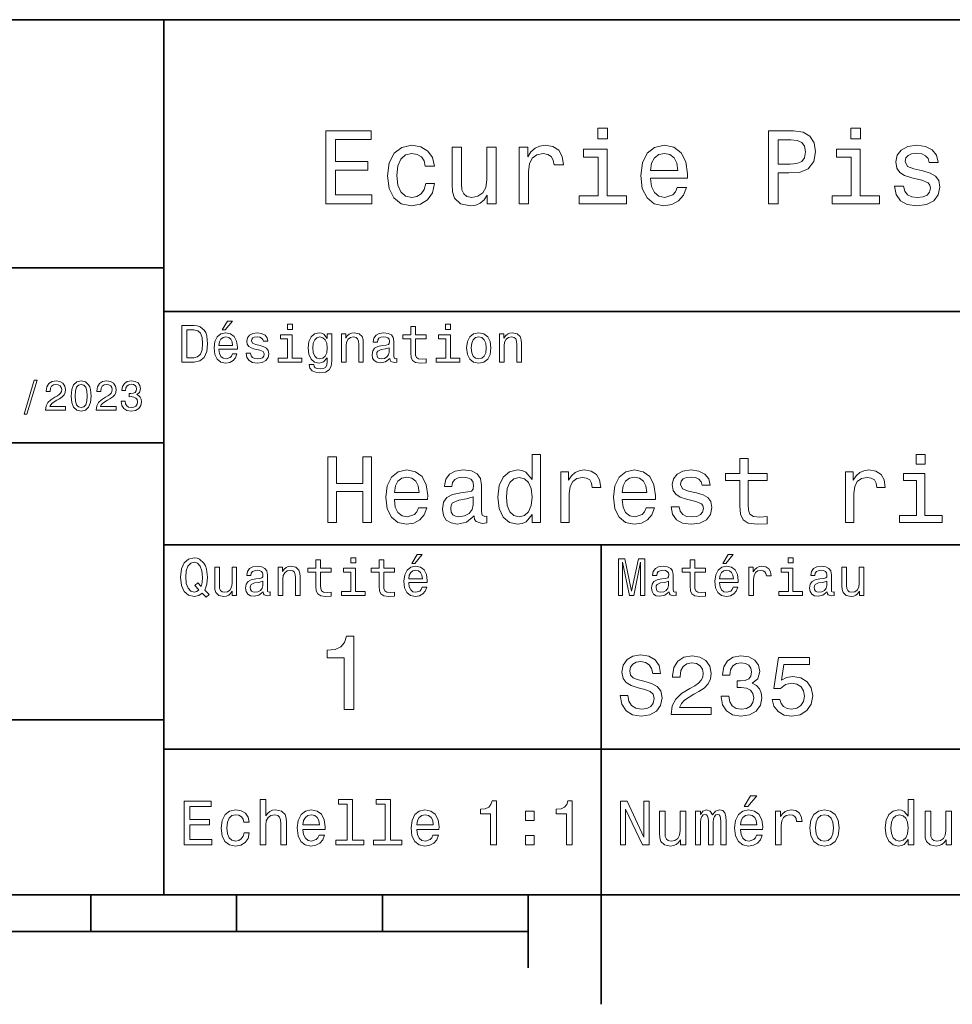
# Model space of a CAD drawing. Extents: x 0 to 420, y 0 to 297.
# Tile 5 of 8: x 275 to 339, y 2 to 70. Entities that reach past the tile are written whole.
import ezdxf

# ---------------------------------------------------------------- set-up
doc = ezdxf.new("R2010")
doc.units = 0

msp = doc.modelspace()

# ---------------------------------------------------------------- linework, layer by layer
at = {"color": 7, "lineweight": 35}
for p, q in [((220, 70), (410, 70)), ((285, 10), (285, 70)), ((220, 53), (285, 53)), ((285, 50), (410, 50)), ((220, 41), (285, 41)), ((285, 34), (410, 34)), ((220, 22), (285, 22)), ((285, 20), (410, 20)), ((10, 10), (410, 10)), ((220, 10), (410, 10)), ((110, 7.5), (310, 7.5))]:
    msp.add_line(p, q, dxfattribs=at)
at = {"color": 7, "lineweight": 35, "ltscale": 0.35}
msp.add_line((315, 20), (315, 34), dxfattribs=at)
at = {"color": 7, "lineweight": 35, "ltscale": 0.25}
msp.add_line((315, 10), (315, 20), dxfattribs=at)
at = {"color": 7, "lineweight": 35, "ltscale": 0.0625}
for p, q in [((280, 10), (280, 7.5)), ((290, 10), (290, 7.5)), ((300, 10), (300, 7.5))]:
    msp.add_line(p, q, dxfattribs=at)
at = {"color": 7, "lineweight": 35, "ltscale": 0.125}
msp.add_line((310, 10), (310, 5), dxfattribs=at)
at = {"color": 7, "lineweight": 35, "ltscale": 0.1875}
msp.add_line((315, 10), (315, 2.5), dxfattribs=at)
at = {"color": 7, "lineweight": 13}
for points in [[(296.109497, 57.381123), (299.279541, 57.381123), (299.279541, 57.986309), (296.772339, 57.986309), (296.772339, 59.679394), (299.005768, 59.679394), (299.005768, 60.277374), (296.772339, 60.277374), (296.772339, 61.775936), (299.221893, 61.775936), (299.221893, 62.381123), (296.109497, 62.381123)], [(315.439484, 62.554031), (314.76944, 62.554031), (314.76944, 61.833572), (315.439484, 61.833572)], [(326.462524, 57.381123), (327.125366, 57.381123), (327.125366, 59.492073), (327.860229, 59.492073), (328.602295, 59.528095), (329.193085, 59.780258), (329.574921, 60.270172), (329.70462, 60.940201), (329.60376, 61.559795), (329.315552, 62.013687), (328.840057, 62.287464), (328.19165, 62.381123), (326.462524, 62.381123)], [(332.788177, 62.554031), (332.118164, 62.554031), (332.118164, 61.833572), (332.788177, 61.833572)], [(328.011536, 61.76873), (328.443787, 61.725502), (328.760803, 61.588615), (328.94812, 61.336452), (329.01297, 60.940201), (328.940918, 60.522331), (328.746399, 60.270172), (328.414978, 60.140488), (327.96109, 60.104465), (327.125366, 60.104465), (327.125366, 61.76873)], [(302.932281, 59.967579), (303.559082, 59.967579), (303.429382, 60.543945), (303.119598, 60.997837), (302.636871, 61.278816), (302.010071, 61.386887), (301.318451, 61.242794), (300.792511, 60.839336), (300.46109, 60.183716), (300.345825, 59.304752), (300.453888, 58.432995), (300.778107, 57.78458), (301.289612, 57.381123), (301.988464, 57.244236), (302.608063, 57.352303), (303.09079, 57.6549), (303.42218, 58.130402), (303.566284, 58.764408), (302.96109, 58.764408), (302.853027, 58.36095), (302.651306, 58.058357), (302.363098, 57.871037), (302.010071, 57.8134), (301.570618, 57.907059), (301.253601, 58.195244), (301.059082, 58.663544), (300.994232, 59.326366), (301.059082, 59.974781), (301.260803, 60.443081), (301.585022, 60.731266), (302.010071, 60.83213), (302.384735, 60.767288), (302.66571, 60.601585), (302.853027, 60.327808)], [(307.788177, 61.25), (307.154175, 61.25), (307.154175, 59.016571), (307.082123, 58.497837), (306.873199, 58.123196), (306.548981, 57.892651), (306.123901, 57.820602), (305.785309, 57.878242), (305.569153, 58.051151), (305.446686, 58.346542), (305.417877, 58.764408), (305.417877, 61.25), (304.783875, 61.25), (304.783875, 58.706772), (304.805481, 58.195244), (304.942352, 57.770172), (305.360229, 57.381123), (306.030243, 57.244236), (306.390503, 57.294666), (306.700287, 57.424351), (306.966858, 57.647694), (307.182983, 57.971901), (307.182983, 57.381123), (307.788177, 57.381123)], [(309.380402, 57.381123), (310.014404, 57.381123), (310.014404, 59.592937), (310.079254, 60.12608), (310.273773, 60.507923), (310.59079, 60.738472), (311.015839, 60.817722), (311.332855, 60.767288), (311.570618, 60.623199), (311.714691, 60.378242), (311.765137, 60.046829), (312.406342, 60.046829), (312.319885, 60.630402), (312.082123, 61.048271), (311.685883, 61.30043), (311.145538, 61.386887), (310.778107, 61.32925), (310.46109, 61.185158), (310.180115, 60.940201), (309.956757, 60.608788), (309.956757, 61.25), (309.380402, 61.25)], [(315.417877, 57.914265), (315.417877, 61.120316), (313.789612, 61.120316), (313.789612, 60.579971), (314.783875, 60.579971), (314.783875, 57.914265), (313.48703, 57.914265), (313.48703, 57.381123), (316.729095, 57.381123), (316.729095, 57.914265)], [(318.371765, 59.131844), (320.907776, 59.131844), (320.914978, 59.427231), (320.799713, 60.255764), (320.482697, 60.875359), (319.978394, 61.25), (319.30835, 61.386887), (318.65274, 61.242794), (318.148407, 60.839336), (317.824219, 60.183716), (317.708923, 59.319164), (317.816986, 58.432995), (318.141205, 57.78458), (318.638336, 57.381123), (319.286743, 57.244236), (319.848694, 57.337894), (320.309784, 57.582851), (320.648407, 57.971901), (320.842926, 58.490631), (320.216125, 58.490631), (320.086456, 58.20245), (319.899139, 57.986309), (319.365997, 57.8134), (318.955322, 57.892651), (318.645538, 58.14481), (318.443787, 58.555473), (318.371765, 59.110229)], [(318.371765, 59.664986), (318.451019, 60.162102), (318.645538, 60.529537), (318.940918, 60.75288), (319.329956, 60.83213), (319.711823, 60.75288), (320.007202, 60.529537), (320.187317, 60.162102), (320.252167, 59.664986)], [(332.766571, 57.914265), (332.766571, 61.120316), (331.138336, 61.120316), (331.138336, 60.579971), (332.132568, 60.579971), (332.132568, 57.914265), (330.835724, 57.914265), (330.835724, 57.381123), (334.07782, 57.381123), (334.07782, 57.914265)], [(337.060516, 59.636166), (336.44812, 59.780258), (335.994232, 59.945965), (335.842926, 60.28458), (335.886169, 60.522331), (336.037476, 60.695244), (336.28241, 60.803314), (336.635437, 60.846542), (336.97406, 60.803314), (337.240631, 60.67363), (337.413544, 60.479107), (337.485596, 60.219738), (338.105194, 60.219738), (338.105194, 60.23415), (337.997131, 60.70245), (337.701721, 61.069885), (337.240631, 61.30043), (336.635437, 61.386887), (336.023041, 61.30043), (335.576355, 61.062679), (335.29538, 60.709652), (335.208923, 60.262966), (335.273773, 59.830688), (335.475494, 59.528095), (335.806915, 59.311958), (336.289612, 59.16066), (336.995667, 58.987751), (337.427948, 58.807636), (337.543213, 58.663544), (337.586456, 58.447407), (337.521606, 58.180836), (337.348694, 57.979107), (337.067719, 57.849422), (336.693085, 57.806194), (336.296814, 57.849422), (336.008636, 58.000721), (335.814117, 58.245674), (335.734863, 58.584293), (335.122467, 58.584293), (335.223328, 58.007923), (335.518738, 57.590057), (335.98703, 57.337894), (336.635437, 57.244236), (337.312683, 57.337894), (337.809814, 57.590057), (338.112396, 57.993515), (338.220459, 58.519451), (338.141205, 58.973343), (337.917877, 59.283138), (337.550415, 59.484871)], [(289.004333, 48.728386), (289.216858, 48.728386), (289.71759, 49.340778), (289.364563, 49.340778)], [(287.080688, 49.030979), (286.248566, 49.030979), (286.248566, 46.530979), (287.080688, 46.530979), (287.473328, 46.610229), (287.765137, 46.851585), (287.945251, 47.244236), (288.010101, 47.780979), (287.952454, 48.328529), (287.880402, 48.544666), (287.779541, 48.717579), (287.487762, 48.951729), (287.296844, 49.009365)], [(287.055481, 48.731987), (287.329254, 48.677952), (287.516571, 48.512245), (287.628235, 48.216858), (287.664276, 47.780979), (287.624634, 47.359509), (287.51297, 47.064121), (287.322052, 46.887608), (287.055481, 46.829971), (286.583588, 46.829971), (286.583588, 48.731987)], [(293.824219, 49.117435), (293.489197, 49.117435), (293.489197, 48.757202), (293.824219, 48.757202)], [(301.943817, 48.130402), (301.943817, 47.161381), (301.965424, 46.84798), (302.066284, 46.631844), (302.268005, 46.505764), (302.610229, 46.462536), (302.984863, 46.480545), (302.984863, 46.754322), (302.71109, 46.732708), (302.462524, 46.761528), (302.329254, 46.851585), (302.271606, 47.00288), (302.260803, 47.215416), (302.260803, 48.130402), (302.984863, 48.130402), (302.984863, 48.400574), (302.260803, 48.400574), (302.260803, 48.966137), (301.943817, 48.966137), (301.943817, 48.400574), (301.39624, 48.400574), (301.39624, 48.130402)], [(304.667145, 49.117435), (304.332123, 49.117435), (304.332123, 48.757202), (304.667145, 48.757202)], [(288.784576, 47.406338), (290.052582, 47.406338), (290.056183, 47.554035), (289.998566, 47.9683), (289.840057, 48.278099), (289.587891, 48.465416), (289.252869, 48.533859), (288.925079, 48.461815), (288.672913, 48.260086), (288.510803, 47.932278), (288.453156, 47.5), (288.507202, 47.056915), (288.669312, 46.732708), (288.917877, 46.530979), (289.242065, 46.462536), (289.523041, 46.509365), (289.753601, 46.631844), (289.922913, 46.826366), (290.020172, 47.085735), (289.706787, 47.085735), (289.641937, 46.941643), (289.548279, 46.833572), (289.281708, 46.747116), (289.076355, 46.786743), (288.921478, 46.912823), (288.820618, 47.118156), (288.784576, 47.395531)], [(288.784576, 47.672909), (288.824219, 47.921471), (288.921478, 48.105186), (289.069153, 48.216858), (289.263702, 48.256485), (289.45462, 48.216858), (289.602295, 48.105186), (289.692352, 47.921471), (289.724792, 47.672909)], [(291.623199, 47.658501), (291.317017, 47.730545), (291.090057, 47.8134), (291.014404, 47.982708), (291.036011, 48.101585), (291.111664, 48.188038), (291.234161, 48.242073), (291.410675, 48.263687), (291.579956, 48.242073), (291.713257, 48.177231), (291.799713, 48.079971), (291.835724, 47.950287), (292.145538, 47.950287), (292.145538, 47.957493), (292.091492, 48.191643), (291.943817, 48.375359), (291.713257, 48.490635), (291.410675, 48.533859), (291.104462, 48.490635), (290.881134, 48.371758), (290.740631, 48.195244), (290.697418, 47.971901), (290.729828, 47.755764), (290.830688, 47.604465), (290.996399, 47.496399), (291.237762, 47.42075), (291.59079, 47.334293), (291.806915, 47.244236), (291.864563, 47.172188), (291.886169, 47.064121), (291.85376, 46.930836), (291.767303, 46.829971), (291.626801, 46.765129), (291.439484, 46.743515), (291.241364, 46.765129), (291.09726, 46.840778), (291, 46.963257), (290.960388, 47.132565), (290.654175, 47.132565), (290.70462, 46.844379), (290.852295, 46.635445), (291.086456, 46.509365), (291.410675, 46.462536), (291.749268, 46.509365), (291.997833, 46.635445), (292.149139, 46.837173), (292.203156, 47.100143), (292.163544, 47.327087), (292.05188, 47.481987), (291.868164, 47.582851)], [(293.813416, 46.79755), (293.813416, 48.400574), (292.999268, 48.400574), (292.999268, 48.130402), (293.496399, 48.130402), (293.496399, 46.79755), (292.847992, 46.79755), (292.847992, 46.530979), (294.469025, 46.530979), (294.469025, 46.79755)], [(296.518738, 46.617435), (296.518738, 48.465416), (296.216125, 48.465416), (296.216125, 48.152016), (295.96759, 48.4366), (295.816284, 48.508644), (295.646973, 48.533859), (295.34079, 48.461815), (295.103027, 48.260086), (294.94812, 47.935879), (294.894104, 47.5), (294.94812, 47.060516), (295.103027, 46.736309), (295.34079, 46.530979), (295.646973, 46.462536), (295.819885, 46.487751), (295.963989, 46.552593), (296.216125, 46.826366), (296.216125, 46.552593), (296.187317, 46.336456), (296.108063, 46.181557), (295.956787, 46.091499), (295.729828, 46.059078), (295.531708, 46.080692), (295.391205, 46.134727), (295.30835, 46.228386), (295.283142, 46.354465), (294.976959, 46.354465), (294.976959, 46.340057), (295.023773, 46.109509), (295.167877, 45.9366), (295.398407, 45.824928), (295.711823, 45.785301), (296.086456, 45.839336), (296.335022, 45.990635), (296.475494, 46.253601)], [(295.221893, 47.5), (295.254333, 47.820606), (295.351593, 48.058357), (295.502869, 48.198845), (295.70462, 48.249279), (295.917145, 48.198845), (296.075653, 48.058357), (296.172913, 47.820606), (296.208923, 47.5), (296.172913, 47.172188), (296.075653, 46.938038), (295.917145, 46.793949), (295.70462, 46.747116), (295.502869, 46.793949), (295.351593, 46.938038), (295.254333, 47.175793)], [(297.181549, 46.530979), (297.498566, 46.530979), (297.498566, 47.647694), (297.530975, 47.903458), (297.635437, 48.090778), (297.797546, 48.206051), (298.013702, 48.249279), (298.186584, 48.213257), (298.294678, 48.115993), (298.348694, 47.953888), (298.366699, 47.737751), (298.366699, 46.530979), (298.683716, 46.530979), (298.683716, 47.802593), (298.669312, 48.058357), (298.604462, 48.270893), (298.391937, 48.465416), (298.060516, 48.533859), (297.876801, 48.508644), (297.721893, 48.440201), (297.588623, 48.324928), (297.484161, 48.170029), (297.484161, 48.465416), (297.181549, 48.465416)], [(300.499268, 46.783142), (300.499268, 46.772335), (300.517303, 46.649857), (300.57132, 46.5634), (300.798279, 46.494957), (300.974792, 46.523773), (300.974792, 46.76873), (300.899139, 46.757923), (300.798279, 46.804756), (300.780273, 46.948845), (300.780273, 47.950287), (300.73703, 48.206051), (300.610962, 48.386166), (300.391205, 48.494236), (300.081421, 48.533859), (299.778809, 48.490635), (299.555481, 48.368156), (299.414978, 48.177231), (299.368164, 47.925072), (299.368164, 47.903458), (299.65274, 47.903458), (299.677948, 48.054756), (299.757202, 48.162823), (299.886902, 48.227665), (300.070618, 48.25288), (300.247131, 48.234871), (300.373199, 48.180836), (300.448853, 48.087173), (300.47406, 47.957493), (300.459656, 47.806194), (300.402008, 47.730545), (300.257935, 47.694523), (299.987762, 47.665707), (299.677948, 47.600864), (299.458221, 47.485592), (299.328522, 47.305473), (299.28891, 47.038906), (299.324921, 46.801151), (299.436584, 46.624638), (299.616699, 46.512966), (299.865265, 46.473343), (300.200287, 46.548992)], [(304.656342, 46.79755), (304.656342, 48.400574), (303.842224, 48.400574), (303.842224, 48.130402), (304.339325, 48.130402), (304.339325, 46.79755), (303.690918, 46.79755), (303.690918, 46.530979), (305.311951, 46.530979), (305.311951, 46.79755)], [(305.762238, 47.496399), (305.819885, 47.056915), (305.985596, 46.732708), (306.248566, 46.530979), (306.601593, 46.462536), (306.951019, 46.530979), (307.213989, 46.729107), (307.3797, 47.053314), (307.440918, 47.496399), (307.3797, 47.935879), (307.213989, 48.263687), (306.951019, 48.461815), (306.601593, 48.533859), (306.248566, 48.461815), (305.985596, 48.260086), (305.819885, 47.935879)], [(306.086456, 47.5), (306.118866, 47.824207), (306.219727, 48.058357), (306.381836, 48.20245), (306.601593, 48.25288), (306.817719, 48.20245), (306.979828, 48.061958), (307.080688, 47.824207), (307.11673, 47.5), (307.080688, 47.172188), (306.979828, 46.934437), (306.817719, 46.790344), (306.601593, 46.743515), (306.381836, 46.790344), (306.219727, 46.934437), (306.118866, 47.172188)], [(308.024506, 46.530979), (308.341492, 46.530979), (308.341492, 47.647694), (308.373932, 47.903458), (308.478394, 48.090778), (308.640503, 48.206051), (308.856628, 48.249279), (309.029541, 48.213257), (309.137604, 48.115993), (309.19165, 47.953888), (309.209656, 47.737751), (309.209656, 46.530979), (309.526672, 46.530979), (309.526672, 47.802593), (309.512238, 48.058357), (309.447418, 48.270893), (309.234863, 48.465416), (308.903473, 48.533859), (308.719727, 48.508644), (308.56485, 48.440201), (308.431549, 48.324928), (308.327087, 48.170029), (308.327087, 48.465416), (308.024506, 48.465416)], [(300.463257, 47.208214), (300.420044, 47.020893), (300.304749, 46.876801), (300.131836, 46.783142), (299.919312, 46.750721), (299.78241, 46.76873), (299.68515, 46.826366), (299.623932, 46.927231), (299.605896, 47.067722), (299.620331, 47.193802), (299.677948, 47.283859), (299.908508, 47.384727), (300.200287, 47.427952), (300.463257, 47.514408)], [(275.417877, 42.956772), (275.61673, 42.956772), (276.314117, 45.279541), (276.112396, 45.279541)], [(276.899139, 43.224785), (278.273773, 43.224785), (278.273773, 43.472622), (277.187317, 43.472622), (277.247833, 43.60807), (277.351593, 43.720463), (277.671478, 43.925072), (277.841492, 44.011528), (278.031708, 44.135448), (278.167145, 44.279541), (278.244965, 44.44957), (278.273773, 44.642651), (278.224792, 44.884727), (278.089355, 45.074928), (277.881836, 45.195965), (277.613831, 45.239193), (277.337189, 45.190201), (277.126801, 45.054756), (276.991364, 44.838619), (276.945251, 44.553314), (276.945251, 44.51297), (277.207489, 44.51297), (277.207489, 44.536022), (277.233429, 44.731991), (277.311249, 44.876083), (277.43515, 44.9683), (277.599426, 45), (277.766571, 44.971184), (277.890503, 44.899136), (277.971191, 44.786743), (278, 44.645535), (277.979828, 44.51297), (277.925079, 44.400578), (277.832855, 44.302593), (277.706055, 44.216141), (277.536041, 44.12392), (277.253601, 43.945248), (277.054749, 43.755043), (276.936615, 43.524498), (276.899139, 43.233429)], [(278.64267, 44.201729), (278.685883, 43.749279), (278.82132, 43.426514), (279.037476, 43.230549), (279.337189, 43.167149), (279.634003, 43.230549), (279.850159, 43.426514), (279.982727, 43.749279), (280.028809, 44.201729), (279.982727, 44.651299), (279.927948, 44.829971), (279.850159, 44.976948), (279.634003, 45.172913), (279.337189, 45.239193), (279.037476, 45.172913), (278.82132, 44.974064), (278.685883, 44.651299)], [(280.368866, 43.224785), (281.74353, 43.224785), (281.74353, 43.472622), (280.657074, 43.472622), (280.71759, 43.60807), (280.82132, 43.720463), (281.141205, 43.925072), (281.311249, 44.011528), (281.501434, 44.135448), (281.636902, 44.279541), (281.714691, 44.44957), (281.74353, 44.642651), (281.694519, 44.884727), (281.559082, 45.074928), (281.351593, 45.195965), (281.083588, 45.239193), (280.806915, 45.190201), (280.596558, 45.054756), (280.46109, 44.838619), (280.414978, 44.553314), (280.414978, 44.51297), (280.677246, 44.51297), (280.677246, 44.536022), (280.703186, 44.731991), (280.780975, 44.876083), (280.904907, 44.9683), (281.069153, 45), (281.236328, 44.971184), (281.360229, 44.899136), (281.440918, 44.786743), (281.469757, 44.645535), (281.449585, 44.51297), (281.394806, 44.400578), (281.302612, 44.302593), (281.175781, 44.216141), (281.005768, 44.12392), (280.723358, 43.945248), (280.524506, 43.755043), (280.406342, 43.524498), (280.368866, 43.233429)], [(282.080688, 43.853027), (282.080688, 43.832855), (282.126801, 43.556198), (282.262238, 43.348705), (282.475494, 43.216141), (282.757935, 43.167149), (283.057648, 43.216141), (283.28241, 43.342941), (283.426514, 43.54467), (283.478394, 43.804035), (283.455322, 43.974064), (283.391937, 44.112392), (283.288177, 44.219021), (283.149872, 44.296829), (283.337189, 44.45245), (283.403473, 44.700291), (283.360229, 44.925072), (283.236328, 45.0951), (283.034576, 45.201729), (282.757935, 45.239193), (282.498566, 45.193085), (282.299713, 45.066284), (282.170044, 44.864555), (282.126801, 44.596542), (282.126801, 44.57637), (282.383301, 44.57637), (282.406342, 44.760807), (282.481262, 44.893372), (282.602295, 44.974064), (282.772339, 45.002884), (282.92218, 44.979828), (283.031708, 44.919308), (283.097992, 44.821327), (283.123932, 44.688763), (283.097992, 44.54755), (283.028809, 44.45245), (282.907776, 44.394814), (282.74353, 44.377522), (282.631134, 44.380405), (282.631134, 44.15274), (282.772339, 44.158501), (282.953888, 44.132565), (283.089355, 44.0634), (283.170044, 43.951008), (283.198853, 43.804035), (283.167145, 43.63689), (283.083588, 43.51297), (282.951019, 43.435158), (282.775208, 43.409222), (282.593658, 43.438042), (282.46109, 43.524498), (282.377533, 43.662827), (282.345825, 43.853027)], [(278.919312, 44.201729), (278.942383, 44.550434), (279.014404, 44.801155), (279.144104, 44.948128), (279.337189, 45), (279.527374, 44.948128), (279.657074, 44.801155), (279.729126, 44.550434), (279.752167, 44.201729), (279.729126, 43.850143), (279.657074, 43.599426), (279.527374, 43.45245), (279.337189, 43.403458), (279.144104, 43.45245), (279.014404, 43.599426), (278.942383, 43.850143)], [(296.250732, 35.530258), (296.85376, 35.530258), (296.85376, 37.644093), (298.656342, 37.644093), (298.656342, 35.530258), (299.252869, 35.530258), (299.252869, 40.030258), (298.656342, 40.030258), (298.656342, 38.195244), (296.85376, 38.195244), (296.85376, 40.030258), (296.250732, 40.030258)], [(310.26297, 36.068443), (310.26297, 35.530258), (310.833588, 35.530258), (310.833588, 40.185879), (310.26944, 40.185879), (310.26944, 38.480545), (309.835022, 38.973343), (309.569153, 39.090057), (309.264404, 39.135445), (308.713257, 39.005764), (308.285309, 38.642651), (308.00647, 38.059078), (307.90921, 37.274494), (308.00647, 36.489914), (308.285309, 35.899857), (308.713257, 35.530258), (309.264404, 35.407059), (309.569153, 35.45245), (309.841492, 35.569164)], [(324.502167, 38.409222), (324.502167, 36.664986), (324.541077, 36.100864), (324.722626, 35.711815), (325.085724, 35.484871), (325.701721, 35.407059), (326.376068, 35.43948), (326.376068, 35.932274), (325.883301, 35.893372), (325.435883, 35.945244), (325.195953, 36.107349), (325.092224, 36.379681), (325.072754, 36.762245), (325.072754, 38.409222), (326.376068, 38.409222), (326.376068, 38.895531), (325.072754, 38.895531), (325.072754, 39.913544), (324.502167, 39.913544), (324.502167, 38.895531), (323.516571, 38.895531), (323.516571, 38.409222)], [(337.21109, 40.185879), (336.608063, 40.185879), (336.608063, 39.537464), (337.21109, 39.537464)], [(300.815552, 37.105907), (303.097992, 37.105907), (303.104462, 37.371758), (303.000732, 38.117435), (302.715424, 38.675072), (302.261536, 39.012245), (301.658508, 39.135445), (301.068451, 39.005764), (300.614563, 38.642651), (300.322754, 38.052593), (300.219025, 37.274494), (300.316284, 36.476944), (300.608063, 35.893372), (301.055481, 35.530258), (301.639038, 35.407059), (302.144806, 35.491352), (302.559784, 35.711815), (302.864563, 36.061958), (303.039612, 36.528816), (302.475494, 36.528816), (302.358795, 36.269451), (302.190216, 36.074928), (301.710388, 35.919308), (301.34079, 35.990631), (301.061951, 36.217579), (300.880402, 36.587173), (300.815552, 37.086452)], [(300.815552, 37.585735), (300.886902, 38.033138), (301.061951, 38.363831), (301.32782, 38.564842), (301.677948, 38.636166), (302.021606, 38.564842), (302.287476, 38.363831), (302.449554, 38.033138), (302.507935, 37.585735)], [(306.288177, 35.98415), (306.288177, 35.964695), (306.320618, 35.744236), (306.417877, 35.588615), (306.826355, 35.465416), (307.144104, 35.517288), (307.144104, 35.958214), (307.007935, 35.938759), (306.826355, 36.023052), (306.793945, 36.282421), (306.793945, 38.085014), (306.716125, 38.545387), (306.489197, 38.869595), (306.093658, 39.064121), (305.536011, 39.135445), (304.991364, 39.057636), (304.589325, 38.837173), (304.336456, 38.493515), (304.252167, 38.039623), (304.252167, 38.000721), (304.764404, 38.000721), (304.809784, 38.273052), (304.952454, 38.467579), (305.185883, 38.584293), (305.516571, 38.629681), (305.83429, 38.59726), (306.061249, 38.5), (306.197418, 38.331409), (306.242798, 38.09798), (306.216858, 37.825645), (306.113098, 37.68948), (305.85376, 37.624638), (305.367432, 37.572765), (304.809784, 37.456051), (304.414276, 37.248558), (304.180847, 36.924351), (304.109497, 36.444523), (304.174347, 36.016571), (304.375366, 35.698845), (304.699554, 35.497837), (305.146973, 35.426514), (305.75, 35.562679)], [(309.361664, 38.623199), (309.737762, 38.532421), (310.023041, 38.279537), (310.19165, 37.858067), (310.25647, 37.274494), (310.19165, 36.684437), (310.023041, 36.262966), (309.737762, 36.003601), (309.361664, 35.919308), (309.005035, 36.003601), (308.732697, 36.262966), (308.551147, 36.690922), (308.492798, 37.274494), (308.551147, 37.851585), (308.732697, 38.273052), (309.005035, 38.532421)], [(312.240631, 35.530258), (312.811249, 35.530258), (312.811249, 37.520893), (312.869598, 38.000721), (313.044678, 38.344379), (313.329956, 38.551872), (313.712524, 38.623199), (313.997833, 38.577808), (314.211823, 38.448124), (314.341492, 38.227665), (314.386902, 37.929394), (314.963989, 37.929394), (314.886169, 38.454609), (314.67218, 38.830692), (314.315552, 39.057636), (313.829254, 39.135445), (313.498566, 39.083572), (313.213257, 38.953888), (312.960388, 38.733429), (312.759369, 38.435158), (312.759369, 39.012245), (312.240631, 39.012245)], [(316.429382, 37.105907), (318.711823, 37.105907), (318.718292, 37.371758), (318.614563, 38.117435), (318.329254, 38.675072), (317.875366, 39.012245), (317.272339, 39.135445), (316.682281, 39.005764), (316.228394, 38.642651), (315.936584, 38.052593), (315.832855, 37.274494), (315.930115, 36.476944), (316.221893, 35.893372), (316.669312, 35.530258), (317.252869, 35.407059), (317.758636, 35.491352), (318.173645, 35.711815), (318.478394, 36.061958), (318.653473, 36.528816), (318.089325, 36.528816), (317.972626, 36.269451), (317.804047, 36.074928), (317.324219, 35.919308), (316.95462, 35.990631), (316.675781, 36.217579), (316.494232, 36.587173), (316.429382, 37.086452)], [(316.429382, 37.585735), (316.500732, 38.033138), (316.675781, 38.363831), (316.94165, 38.564842), (317.291779, 38.636166), (317.635437, 38.564842), (317.901306, 38.363831), (318.063416, 38.033138), (318.121765, 37.585735)], [(321.53891, 37.559795), (320.987762, 37.68948), (320.579254, 37.838615), (320.443085, 38.143372), (320.481995, 38.357346), (320.618164, 38.512966), (320.838623, 38.610229), (321.156342, 38.649136), (321.46109, 38.610229), (321.701019, 38.493515), (321.856628, 38.318443), (321.921478, 38.085014), (322.479095, 38.085014), (322.479095, 38.09798), (322.381836, 38.519451), (322.115997, 38.850143), (321.701019, 39.057636), (321.156342, 39.135445), (320.605194, 39.057636), (320.203186, 38.843658), (319.950287, 38.525936), (319.872467, 38.123917), (319.930847, 37.734871), (320.112396, 37.462536), (320.410675, 37.268009), (320.845093, 37.131844), (321.48056, 36.976223), (321.869598, 36.814121), (321.973328, 36.684437), (322.012238, 36.489914), (321.953888, 36.25), (321.798279, 36.068443), (321.54538, 35.951729), (321.208221, 35.912823), (320.851593, 35.951729), (320.592224, 36.087894), (320.417145, 36.308357), (320.345825, 36.61311), (319.794678, 36.61311), (319.885437, 36.094379), (320.151306, 35.7183), (320.572754, 35.491352), (321.156342, 35.407059), (321.765839, 35.491352), (322.213257, 35.7183), (322.485596, 36.081409), (322.582855, 36.554752), (322.511536, 36.963257), (322.310516, 37.242073), (321.979828, 37.42363)], [(331.757935, 35.530258), (332.328522, 35.530258), (332.328522, 37.520893), (332.386902, 38.000721), (332.561951, 38.344379), (332.84726, 38.551872), (333.229828, 38.623199), (333.515137, 38.577808), (333.729095, 38.448124), (333.858795, 38.227665), (333.904175, 37.929394), (334.481262, 37.929394), (334.403442, 38.454609), (334.189484, 38.830692), (333.832855, 39.057636), (333.346558, 39.135445), (333.015839, 39.083572), (332.73053, 38.953888), (332.477661, 38.733429), (332.276672, 38.435158), (332.276672, 39.012245), (331.757935, 39.012245)], [(337.19165, 36.010086), (337.19165, 38.895531), (335.726227, 38.895531), (335.726227, 38.409222), (336.621033, 38.409222), (336.621033, 36.010086), (335.453888, 36.010086), (335.453888, 35.530258), (338.371765, 35.530258), (338.371765, 36.010086)], [(306.223328, 36.749279), (306.145538, 36.412102), (305.938049, 36.152737), (305.626801, 35.98415), (305.244232, 35.925793), (304.997833, 35.958214), (304.822754, 36.061958), (304.712524, 36.243515), (304.680115, 36.496395), (304.706055, 36.723343), (304.809784, 36.885445), (305.224792, 37.067001), (305.75, 37.14481), (306.223328, 37.30043)], [(287.642639, 30.685879), (287.916412, 30.401297), (288.107361, 30.592218), (287.811951, 30.894812), (287.963257, 31.305475), (288.010101, 31.780979), (287.94165, 32.339336), (287.862396, 32.56628), (287.757935, 32.753601), (287.462524, 33.009365), (287.28241, 33.074207), (287.08429, 33.099422), (286.702454, 33.009365), (286.410675, 32.757202), (286.223358, 32.342937), (286.158508, 31.780979), (286.223358, 31.219019), (286.407074, 30.804754), (286.698853, 30.54899), (287.08429, 30.462536), (287.397705, 30.520172)], [(298.161377, 33.117435), (297.826355, 33.117435), (297.826355, 32.757202), (298.161377, 32.757202)], [(302.015839, 32.728386), (302.228394, 32.728386), (302.729095, 33.340778), (302.376068, 33.340778)], [(323.341492, 32.728386), (323.554047, 32.728386), (324.054749, 33.340778), (323.701721, 33.340778)], [(328.161377, 33.117435), (327.826355, 33.117435), (327.826355, 32.757202), (328.161377, 32.757202)], [(287.41571, 30.916426), (287.260803, 30.801151), (287.08429, 30.765129), (286.850159, 30.829971), (286.666412, 31.024494), (286.543945, 31.341497), (286.504333, 31.780979), (286.543945, 32.216858), (286.662811, 32.537464), (286.846527, 32.731987), (287.08429, 32.80043), (287.318451, 32.731987), (287.502167, 32.533859), (287.621033, 32.213257), (287.664276, 31.780979), (287.631836, 31.40634), (287.563416, 31.150576), (287.329254, 31.395533), (287.134735, 31.211815)], [(289.998566, 32.465416), (289.681549, 32.465416), (289.681549, 31.348703), (289.645538, 31.089336), (289.541077, 30.902016), (289.378967, 30.786743), (289.166412, 30.750719), (288.997131, 30.779539), (288.889038, 30.865993), (288.82782, 31.013687), (288.813416, 31.222622), (288.813416, 32.465416), (288.496399, 32.465416), (288.496399, 31.193804), (288.507202, 30.93804), (288.575653, 30.725504), (288.784576, 30.530979), (289.119598, 30.462536), (289.299713, 30.487751), (289.45462, 30.552593), (289.587891, 30.664265), (289.695953, 30.826368), (289.695953, 30.530979), (289.998566, 30.530979)], [(291.824921, 30.78314), (291.824921, 30.772333), (291.842926, 30.649855), (291.896973, 30.5634), (292.123932, 30.494957), (292.300446, 30.523775), (292.300446, 30.768732), (292.224792, 30.757925), (292.123932, 30.804754), (292.105896, 30.948847), (292.105896, 31.950287), (292.062683, 32.206051), (291.936584, 32.386166), (291.716858, 32.494236), (291.407074, 32.533859), (291.104462, 32.490635), (290.881134, 32.368156), (290.740631, 32.177231), (290.693817, 31.925072), (290.693817, 31.903458), (290.978394, 31.903458), (291.003601, 32.054756), (291.082855, 32.162823), (291.212524, 32.227665), (291.39624, 32.25288), (291.572754, 32.234871), (291.698853, 32.180836), (291.774506, 32.087173), (291.799713, 31.957493), (291.785309, 31.806194), (291.727661, 31.730547), (291.583588, 31.694523), (291.313416, 31.665705), (291.003601, 31.600864), (290.783875, 31.48559), (290.654175, 31.305475), (290.614563, 31.038904), (290.650574, 30.801151), (290.762238, 30.62464), (290.942352, 30.512968), (291.190918, 30.473343), (291.52594, 30.54899)], [(292.844391, 30.530979), (293.161377, 30.530979), (293.161377, 31.647694), (293.193817, 31.903458), (293.298279, 32.090778), (293.460388, 32.206051), (293.676514, 32.249279), (293.849426, 32.213257), (293.957489, 32.115993), (294.011536, 31.95389), (294.029541, 31.737751), (294.029541, 30.530979), (294.346558, 30.530979), (294.346558, 31.802593), (294.332123, 32.058357), (294.267303, 32.270893), (294.054749, 32.465416), (293.723358, 32.533859), (293.539612, 32.508644), (293.384735, 32.440201), (293.251434, 32.324928), (293.146973, 32.170029), (293.146973, 32.465416), (292.844391, 32.465416)], [(295.438049, 32.130402), (295.438049, 31.161383), (295.459656, 30.847982), (295.560516, 30.631844), (295.762238, 30.505762), (296.104462, 30.462536), (296.479095, 30.480547), (296.479095, 30.754322), (296.205322, 30.732708), (295.956787, 30.761526), (295.823486, 30.851583), (295.765839, 31.002882), (295.755035, 31.215418), (295.755035, 32.130402), (296.479095, 32.130402), (296.479095, 32.400574), (295.755035, 32.400574), (295.755035, 32.966137), (295.438049, 32.966137), (295.438049, 32.400574), (294.890503, 32.400574), (294.890503, 32.130402)], [(298.150574, 30.79755), (298.150574, 32.400574), (297.336456, 32.400574), (297.336456, 32.130402), (297.833588, 32.130402), (297.833588, 30.79755), (297.18515, 30.79755), (297.18515, 30.530979), (298.806183, 30.530979), (298.806183, 30.79755)], [(299.775208, 32.130402), (299.775208, 31.161383), (299.796814, 30.847982), (299.897705, 30.631844), (300.099426, 30.505762), (300.44165, 30.462536), (300.816284, 30.480547), (300.816284, 30.754322), (300.542511, 30.732708), (300.293945, 30.761526), (300.160675, 30.851583), (300.103027, 31.002882), (300.092224, 31.215418), (300.092224, 32.130402), (300.816284, 32.130402), (300.816284, 32.400574), (300.092224, 32.400574), (300.092224, 32.966137), (299.775208, 32.966137), (299.775208, 32.400574), (299.227661, 32.400574), (299.227661, 32.130402)], [(301.796112, 31.40634), (303.064117, 31.40634), (303.067719, 31.554033), (303.010071, 31.9683), (302.851593, 32.278099), (302.599426, 32.465416), (302.264404, 32.533859), (301.936584, 32.461815), (301.684448, 32.260086), (301.522339, 31.932276), (301.464691, 31.5), (301.518738, 31.056915), (301.680847, 30.732708), (301.929382, 30.530979), (302.253601, 30.462536), (302.534576, 30.509365), (302.765137, 30.631844), (302.934448, 30.826368), (303.031708, 31.085733), (302.718292, 31.085733), (302.653442, 30.941643), (302.559784, 30.833572), (302.293213, 30.747118), (302.087891, 30.786743), (301.932983, 30.912823), (301.832123, 31.118155), (301.796112, 31.395533)], [(316.183716, 30.530979), (316.46109, 30.530979), (316.46109, 32.80043), (316.929382, 30.530979), (317.239197, 30.530979), (317.703888, 32.80043), (317.703888, 30.530979), (317.984863, 30.530979), (317.984863, 33.030979), (317.54538, 33.030979), (317.08429, 30.826368), (316.626801, 33.030979), (316.183716, 33.030979)], [(319.656342, 30.78314), (319.656342, 30.772333), (319.674347, 30.649855), (319.728394, 30.5634), (319.955322, 30.494957), (320.131836, 30.523775), (320.131836, 30.768732), (320.056183, 30.757925), (319.955322, 30.804754), (319.937317, 30.948847), (319.937317, 31.950287), (319.894104, 32.206051), (319.768005, 32.386166), (319.548279, 32.494236), (319.238464, 32.533859), (318.935883, 32.490635), (318.712524, 32.368156), (318.572052, 32.177231), (318.525208, 31.925072), (318.525208, 31.903458), (318.809784, 31.903458), (318.835022, 32.054756), (318.914276, 32.162823), (319.043945, 32.227665), (319.227661, 32.25288), (319.404175, 32.234871), (319.530273, 32.180836), (319.605896, 32.087173), (319.631134, 31.957493), (319.61673, 31.806194), (319.559082, 31.730547), (319.414978, 31.694523), (319.144806, 31.665705), (318.835022, 31.600864), (318.615265, 31.48559), (318.485596, 31.305475), (318.445953, 31.038904), (318.481995, 30.801151), (318.593658, 30.62464), (318.773773, 30.512968), (319.022339, 30.473343), (319.357361, 30.54899)], [(321.100861, 32.130402), (321.100861, 31.161383), (321.122467, 30.847982), (321.223328, 30.631844), (321.425079, 30.505762), (321.767303, 30.462536), (322.141937, 30.480547), (322.141937, 30.754322), (321.868164, 30.732708), (321.619598, 30.761526), (321.486298, 30.851583), (321.42868, 31.002882), (321.417877, 31.215418), (321.417877, 32.130402), (322.141937, 32.130402), (322.141937, 32.400574), (321.417877, 32.400574), (321.417877, 32.966137), (321.100861, 32.966137), (321.100861, 32.400574), (320.553314, 32.400574), (320.553314, 32.130402)], [(323.121765, 31.40634), (324.389771, 31.40634), (324.393372, 31.554033), (324.335724, 31.9683), (324.177246, 32.278099), (323.925079, 32.465416), (323.590057, 32.533859), (323.262238, 32.461815), (323.010101, 32.260086), (322.847992, 31.932276), (322.790344, 31.5), (322.844391, 31.056915), (323.00647, 30.732708), (323.255035, 30.530979), (323.579254, 30.462536), (323.860229, 30.509365), (324.09079, 30.631844), (324.260101, 30.826368), (324.357361, 31.085733), (324.043945, 31.085733), (323.979095, 30.941643), (323.885437, 30.833572), (323.618866, 30.747118), (323.413544, 30.786743), (323.258636, 30.912823), (323.157776, 31.118155), (323.121765, 31.395533)], [(325.131836, 30.530979), (325.448853, 30.530979), (325.448853, 31.636887), (325.481262, 31.903458), (325.578522, 32.094379), (325.73703, 32.209652), (325.949554, 32.249279), (326.108063, 32.224064), (326.226959, 32.152016), (326.298981, 32.029537), (326.324219, 31.863832), (326.644806, 31.863832), (326.601593, 32.155621), (326.482697, 32.364552), (326.284576, 32.490635), (326.014404, 32.533859), (325.830688, 32.505043), (325.67218, 32.432995), (325.531708, 32.310516), (325.420044, 32.144814), (325.420044, 32.465416), (325.131836, 32.465416)], [(328.150574, 30.79755), (328.150574, 32.400574), (327.336456, 32.400574), (327.336456, 32.130402), (327.833588, 32.130402), (327.833588, 30.79755), (327.18515, 30.79755), (327.18515, 30.530979), (328.806183, 30.530979), (328.806183, 30.79755)], [(330.499268, 30.78314), (330.499268, 30.772333), (330.517303, 30.649855), (330.57132, 30.5634), (330.798279, 30.494957), (330.974792, 30.523775), (330.974792, 30.768732), (330.899139, 30.757925), (330.798279, 30.804754), (330.780273, 30.948847), (330.780273, 31.950287), (330.73703, 32.206051), (330.610962, 32.386166), (330.391205, 32.494236), (330.081421, 32.533859), (329.778809, 32.490635), (329.555481, 32.368156), (329.414978, 32.177231), (329.368164, 31.925072), (329.368164, 31.903458), (329.65274, 31.903458), (329.677948, 32.054756), (329.757202, 32.162823), (329.886902, 32.227665), (330.070618, 32.25288), (330.247131, 32.234871), (330.373199, 32.180836), (330.448853, 32.087173), (330.47406, 31.957493), (330.459656, 31.806194), (330.402008, 31.730547), (330.257935, 31.694523), (329.987762, 31.665705), (329.677948, 31.600864), (329.458221, 31.48559), (329.328522, 31.305475), (329.28891, 31.038904), (329.324921, 30.801151), (329.436584, 30.62464), (329.616699, 30.512968), (329.865265, 30.473343), (330.200287, 30.54899)], [(333.010071, 32.465416), (332.693085, 32.465416), (332.693085, 31.348703), (332.657074, 31.089336), (332.552582, 30.902016), (332.390503, 30.786743), (332.177948, 30.750719), (332.008636, 30.779539), (331.900574, 30.865993), (331.839325, 31.013687), (331.824921, 31.222622), (331.824921, 32.465416), (331.507935, 32.465416), (331.507935, 31.193804), (331.518738, 30.93804), (331.587189, 30.725504), (331.796112, 30.530979), (332.131134, 30.462536), (332.311249, 30.487751), (332.466125, 30.552593), (332.599426, 30.664265), (332.707489, 30.826368), (332.707489, 30.530979), (333.010071, 30.530979)], [(301.796112, 31.672911), (301.835724, 31.921469), (301.932983, 32.105186), (302.080688, 32.216858), (302.275208, 32.256485), (302.466125, 32.216858), (302.613831, 32.105186), (302.703888, 31.921469), (302.736298, 31.672911)], [(323.121765, 31.672911), (323.161377, 31.921469), (323.258636, 32.105186), (323.406342, 32.216858), (323.600861, 32.256485), (323.791779, 32.216858), (323.939484, 32.105186), (324.029541, 31.921469), (324.061951, 31.672911)], [(291.78891, 31.208212), (291.745667, 31.020893), (291.630402, 30.876801), (291.457489, 30.78314), (291.244965, 30.750719), (291.108063, 30.768732), (291.010803, 30.826368), (290.949554, 30.927233), (290.931549, 31.067722), (290.945953, 31.193804), (291.003601, 31.283861), (291.234161, 31.384726), (291.52594, 31.427954), (291.78891, 31.514408)], [(319.620331, 31.208212), (319.577087, 31.020893), (319.461823, 30.876801), (319.28891, 30.78314), (319.076355, 30.750719), (318.939484, 30.768732), (318.842224, 30.826368), (318.780975, 30.927233), (318.76297, 31.067722), (318.777374, 31.193804), (318.835022, 31.283861), (319.065552, 31.384726), (319.357361, 31.427954), (319.620331, 31.514408)], [(330.463257, 31.208212), (330.420044, 31.020893), (330.304749, 30.876801), (330.131836, 30.78314), (329.919312, 30.750719), (329.78241, 30.768732), (329.68515, 30.826368), (329.623932, 30.927233), (329.605896, 31.067722), (329.620331, 31.193804), (329.677948, 31.283861), (329.908508, 31.384726), (330.200287, 31.427954), (330.463257, 31.514408)], [(297.370331, 22.700289), (298.02594, 22.700289), (298.02594, 27.736313), (297.536041, 27.736313), (297.406342, 27.296831), (297.146973, 27.001442), (296.750732, 26.828531), (296.203186, 26.770893), (296.203186, 26.259367), (297.370331, 26.259367)], [(316.824219, 23.680117), (316.299713, 23.680117), (316.414978, 23.069164), (316.703156, 22.619596), (317.146973, 22.348703), (317.746399, 22.250721), (318.340057, 22.342941), (318.783875, 22.596542), (319.066284, 22.994238), (319.170044, 23.518732), (319.083588, 23.991356), (318.841492, 24.296831), (318.449554, 24.49856), (317.925079, 24.648417), (317.475494, 24.757925), (317.181549, 24.884727), (317.014404, 25.069164), (316.962524, 25.357349), (317.014404, 25.616714), (317.164276, 25.812681), (317.394806, 25.945246), (317.711823, 25.991356), (318.034576, 25.933718), (318.288177, 25.778099), (318.455322, 25.518732), (318.536011, 25.167149), (319.060516, 25.167149), (319.060516, 25.178675), (318.968292, 25.720463), (318.697418, 26.12392), (318.270905, 26.377522), (317.694519, 26.463978), (317.175781, 26.377522), (316.772339, 26.135448), (316.51297, 25.760807), (316.420746, 25.276657), (316.495667, 24.844381), (316.714691, 24.550434), (317.060516, 24.354467), (317.533142, 24.204613), (318, 24.072046), (318.351593, 23.945246), (318.56485, 23.760807), (318.639771, 23.461096), (318.570618, 23.155621), (318.391937, 22.925074), (318.121033, 22.780981), (317.76944, 22.734871), (317.377533, 22.798271), (317.07782, 22.98271), (316.887604, 23.282421)], [(319.798279, 22.360231), (322.547546, 22.360231), (322.547546, 22.855909), (320.374634, 22.855909), (320.495667, 23.126802), (320.703156, 23.351585), (321.342926, 23.760807), (321.682983, 23.933718), (322.063416, 24.181557), (322.33429, 24.469742), (322.489899, 24.809799), (322.547546, 25.195967), (322.449554, 25.680117), (322.17868, 26.06052), (321.763702, 26.302595), (321.227661, 26.38905), (320.674347, 26.291067), (320.253601, 26.020174), (319.982697, 25.587896), (319.890503, 25.017292), (319.890503, 24.9366), (320.414978, 24.9366), (320.414978, 24.98271), (320.466858, 25.374641), (320.622467, 25.662825), (320.870331, 25.847263), (321.198853, 25.910664), (321.533142, 25.853027), (321.780975, 25.708935), (321.942352, 25.48415), (322, 25.201729), (321.959656, 24.9366), (321.850159, 24.711817), (321.66571, 24.51585), (321.412109, 24.342941), (321.072052, 24.158503), (320.507202, 23.801153), (320.109497, 23.42075), (319.873199, 22.959656), (319.798279, 22.377522)], [(323.221893, 23.616716), (323.221893, 23.57637), (323.314117, 23.023056), (323.585022, 22.60807), (324.011536, 22.342941), (324.576355, 22.244957), (325.175781, 22.342941), (325.625366, 22.596542), (325.913544, 23), (326.017303, 23.518732), (325.971191, 23.858791), (325.844391, 24.135448), (325.636902, 24.348703), (325.360229, 24.504324), (325.734863, 24.815563), (325.867432, 25.311239), (325.780975, 25.760807), (325.533142, 26.100864), (325.129669, 26.314121), (324.576355, 26.38905), (324.057648, 26.296831), (323.659943, 26.043228), (323.400574, 25.639771), (323.314117, 25.103746), (323.314117, 25.063402), (323.827087, 25.063402), (323.873199, 25.432278), (324.023041, 25.697407), (324.265137, 25.858791), (324.605194, 25.916428), (324.904907, 25.870317), (325.123932, 25.749281), (325.25647, 25.553314), (325.30835, 25.288185), (325.25647, 25.005764), (325.118164, 24.815563), (324.876068, 24.700289), (324.547546, 24.665707), (324.322754, 24.671471), (324.322754, 24.216139), (324.605194, 24.227667), (324.968292, 24.175793), (325.239197, 24.037464), (325.400574, 23.812681), (325.458221, 23.518732), (325.394806, 23.184439), (325.227661, 22.9366), (324.962524, 22.780981), (324.610962, 22.729107), (324.247833, 22.786745), (323.982697, 22.959656), (323.815552, 23.236313), (323.752167, 23.616716)], [(326.714691, 23.40346), (326.841492, 22.930836), (327.123932, 22.56196), (327.53891, 22.331413), (328.069153, 22.244957), (328.651306, 22.348703), (329.106628, 22.631124), (329.394806, 23.080692), (329.504333, 23.657061), (329.406342, 24.193085), (329.129669, 24.613834), (328.697418, 24.884727), (328.138336, 24.98271), (327.706055, 24.913546), (327.371765, 24.723343), (327.533142, 25.801153), (329.285309, 25.801153), (329.285309, 26.273777), (327.146973, 26.273777), (326.829956, 24.152739), (327.291077, 24.152739), (327.625366, 24.423632), (328.05188, 24.521614), (328.420746, 24.458214), (328.703156, 24.273777), (328.881836, 23.991356), (328.945251, 23.628242), (328.881836, 23.265131), (328.697418, 22.98271), (328.414978, 22.804035), (328.05188, 22.740635), (327.746399, 22.780981), (327.510071, 22.913546), (327.337189, 23.121038), (327.250732, 23.40346)], [(286.393372, 13.428675), (288.29538, 13.428675), (288.29538, 13.791787), (286.791077, 13.791787), (286.791077, 14.807637), (288.131134, 14.807637), (288.131134, 15.166427), (286.791077, 15.166427), (286.791077, 16.065563), (288.260803, 16.065563), (288.260803, 16.428675), (286.393372, 16.428675)], [(291.610962, 13.428675), (291.991364, 13.428675), (291.991364, 14.768732), (292.030273, 15.075649), (292.155609, 15.300432), (292.350159, 15.438761), (292.609497, 15.490635), (292.817017, 15.447407), (292.946686, 15.330692), (293.011536, 15.136168), (293.033142, 14.876801), (293.033142, 13.428675), (293.413544, 13.428675), (293.413544, 14.954612), (293.39624, 15.261528), (293.318451, 15.516571), (293.063416, 15.75), (292.66571, 15.832133), (292.449554, 15.801874), (292.263702, 15.719741), (292.108063, 15.590058), (291.991364, 15.412825), (291.991364, 16.532421), (291.610962, 16.532421)], [(297.572052, 16.212536), (297.572052, 13.748559), (296.789612, 13.748559), (296.789612, 13.428675), (298.73056, 13.428675), (298.73056, 13.748559), (297.952454, 13.748559), (297.952454, 16.532421), (296.975494, 16.532421), (296.975494, 16.212536)], [(300.174347, 16.212536), (300.174347, 13.748559), (299.391937, 13.748559), (299.391937, 13.428675), (301.332855, 13.428675), (301.332855, 13.748559), (300.554749, 13.748559), (300.554749, 16.532421), (299.57782, 16.532421), (299.57782, 16.212536)], [(307.416412, 13.428675), (307.809784, 13.428675), (307.809784, 16.450289), (307.515839, 16.450289), (307.438019, 16.1866), (307.28241, 16.009367), (307.044647, 15.905621), (306.716125, 15.871038), (306.716125, 15.564121), (307.416412, 15.564121)], [(312.621033, 13.428675), (313.014404, 13.428675), (313.014404, 16.450289), (312.720459, 16.450289), (312.642639, 16.1866), (312.48703, 16.009367), (312.249268, 15.905621), (311.920746, 15.871038), (311.920746, 15.564121), (312.621033, 15.564121)], [(316.315552, 13.428675), (316.674347, 13.428675), (316.674347, 15.888329), (317.824219, 13.428675), (318.286743, 13.428675), (318.286743, 16.428675), (317.923645, 16.428675), (317.923645, 13.969021), (316.786743, 16.428675), (316.315552, 16.428675)], [(324.809814, 16.065563), (325.06485, 16.065563), (325.66571, 16.800432), (325.242065, 16.800432)], [(336.048981, 13.787464), (336.048981, 13.428675), (336.429382, 13.428675), (336.429382, 16.532421), (336.053314, 16.532421), (336.053314, 15.395534), (335.763702, 15.724064), (335.586456, 15.801874), (335.383301, 15.832133), (335.015839, 15.745678), (334.73056, 15.503603), (334.544678, 15.114553), (334.479828, 14.591499), (334.544678, 14.068444), (334.73056, 13.675073), (335.015839, 13.428675), (335.383301, 13.346542), (335.586456, 13.376801), (335.768005, 13.454611)], [(290.48703, 14.980548), (290.863098, 14.980548), (290.785309, 15.326369), (290.599426, 15.598703), (290.309784, 15.767292), (289.933716, 15.832133), (289.518738, 15.745678), (289.203156, 15.503603), (289.004333, 15.110231), (288.93515, 14.582853), (289, 14.059798), (289.194519, 13.67075), (289.501434, 13.428675), (289.920746, 13.346542), (290.292511, 13.411384), (290.582123, 13.592939), (290.780975, 13.878242), (290.867432, 14.258646), (290.504333, 14.258646), (290.439484, 14.016571), (290.318451, 13.835014), (290.145538, 13.722623), (289.933716, 13.688041), (289.670044, 13.744237), (289.479828, 13.917148), (289.363098, 14.198127), (289.324219, 14.595821), (289.363098, 14.984871), (289.484161, 15.26585), (289.67868, 15.438761), (289.933716, 15.49928), (290.158508, 15.460375), (290.327087, 15.360951), (290.439484, 15.196686)], [(294.546112, 14.479107), (296.067719, 14.479107), (296.072052, 14.656341), (296.002869, 15.153459), (295.812683, 15.525217), (295.510101, 15.75), (295.108063, 15.832133), (294.714691, 15.745678), (294.412109, 15.503603), (294.21759, 15.110231), (294.148407, 14.591499), (294.213257, 14.059798), (294.407776, 13.67075), (294.706055, 13.428675), (295.095093, 13.346542), (295.432281, 13.402739), (295.708923, 13.549712), (295.912109, 13.783141), (296.028809, 14.09438), (295.65274, 14.09438), (295.574921, 13.92147), (295.462524, 13.791787), (295.142639, 13.688041), (294.89624, 13.735591), (294.710388, 13.886888), (294.589325, 14.133286), (294.546112, 14.466139)], [(302.353027, 14.479107), (303.874634, 14.479107), (303.878967, 14.656341), (303.809814, 15.153459), (303.619598, 15.525217), (303.317017, 15.75), (302.914978, 15.832133), (302.521606, 15.745678), (302.219025, 15.503603), (302.024506, 15.110231), (301.955322, 14.591499), (302.020172, 14.059798), (302.214691, 13.67075), (302.51297, 13.428675), (302.902008, 13.346542), (303.239197, 13.402739), (303.515839, 13.549712), (303.719025, 13.783141), (303.835724, 14.09438), (303.459656, 14.09438), (303.381836, 13.92147), (303.26944, 13.791787), (302.949554, 13.688041), (302.703186, 13.735591), (302.517303, 13.886888), (302.39624, 14.133286), (302.353027, 14.466139)], [(309.798279, 15.105908), (310.394806, 15.105908), (310.394806, 15.75), (309.798279, 15.75)], [(320.798279, 15.75), (320.417877, 15.75), (320.417877, 14.409943), (320.374634, 14.098703), (320.249268, 13.873919), (320.054749, 13.735591), (319.799713, 13.692364), (319.596527, 13.726946), (319.466858, 13.830692), (319.393372, 14.007925), (319.376068, 14.258646), (319.376068, 15.75), (318.995667, 15.75), (318.995667, 14.224064), (319.008636, 13.917148), (319.09079, 13.662104), (319.341492, 13.428675), (319.74353, 13.346542), (319.959656, 13.376801), (320.145538, 13.454611), (320.305481, 13.588617), (320.43515, 13.783141), (320.43515, 13.428675), (320.798279, 13.428675)], [(321.459656, 13.428675), (321.809784, 13.428675), (321.809784, 14.980548), (321.831421, 15.213978), (321.89624, 15.382565), (321.995667, 15.481989), (322.125366, 15.520894), (322.229095, 15.486312), (322.298279, 15.399857), (322.332855, 15.252882), (322.345825, 15.058358), (322.345825, 13.428675), (322.674347, 13.428675), (322.674347, 14.980548), (322.695953, 15.209655), (322.760803, 15.378242), (322.864563, 15.481989), (322.994232, 15.520894), (323.097992, 15.486312), (323.167145, 15.399857), (323.210388, 15.058358), (323.210388, 13.428675), (323.560516, 13.428675), (323.560516, 15.032421), (323.53891, 15.365274), (323.469727, 15.620317), (323.331421, 15.775937), (323.106628, 15.832133), (322.842926, 15.745678), (322.639771, 15.494957), (322.479828, 15.741355), (322.211823, 15.832133), (321.965424, 15.745678), (321.796844, 15.503603), (321.796844, 15.75), (321.459656, 15.75)], [(324.546112, 14.479107), (326.067719, 14.479107), (326.072052, 14.656341), (326.002869, 15.153459), (325.812683, 15.525217), (325.510101, 15.75), (325.108063, 15.832133), (324.714691, 15.745678), (324.412109, 15.503603), (324.21759, 15.110231), (324.148407, 14.591499), (324.213257, 14.059798), (324.407776, 13.67075), (324.706055, 13.428675), (325.095093, 13.346542), (325.432281, 13.402739), (325.708923, 13.549712), (325.912109, 13.783141), (326.028809, 14.09438), (325.65274, 14.09438), (325.574921, 13.92147), (325.462524, 13.791787), (325.142639, 13.688041), (324.89624, 13.735591), (324.710388, 13.886888), (324.589325, 14.133286), (324.546112, 14.466139)], [(326.958221, 13.428675), (327.338623, 13.428675), (327.338623, 14.755764), (327.377533, 15.075649), (327.494232, 15.304755), (327.684448, 15.443084), (327.939484, 15.490635), (328.129669, 15.460375), (328.272339, 15.373919), (328.358795, 15.226946), (328.389038, 15.028098), (328.773773, 15.028098), (328.721893, 15.378242), (328.579254, 15.628963), (328.341492, 15.78026), (328.017303, 15.832133), (327.796844, 15.797551), (327.606628, 15.711096), (327.438049, 15.564121), (327.304047, 15.365274), (327.304047, 15.75), (326.958221, 15.75)], [(329.305481, 14.587176), (329.374634, 14.059798), (329.573486, 13.67075), (329.889038, 13.428675), (330.312683, 13.346542), (330.731995, 13.428675), (331.047546, 13.666427), (331.246399, 14.055476), (331.319885, 14.587176), (331.246399, 15.114553), (331.047546, 15.507925), (330.731995, 15.745678), (330.312683, 15.832133), (329.889038, 15.745678), (329.573486, 15.503603), (329.374634, 15.114553)], [(339.014404, 15.75), (338.634003, 15.75), (338.634003, 14.409943), (338.59079, 14.098703), (338.465424, 13.873919), (338.270905, 13.735591), (338.015839, 13.692364), (337.812683, 13.726946), (337.682983, 13.830692), (337.609497, 14.007925), (337.592224, 14.258646), (337.592224, 15.75), (337.211823, 15.75), (337.211823, 14.224064), (337.224792, 13.917148), (337.306915, 13.662104), (337.557648, 13.428675), (337.959656, 13.346542), (338.175781, 13.376801), (338.361664, 13.454611), (338.521606, 13.588617), (338.651306, 13.783141), (338.651306, 13.428675), (339.014404, 13.428675)], [(294.546112, 14.798992), (294.593658, 15.097262), (294.710388, 15.317724), (294.887604, 15.45173), (295.121033, 15.49928), (295.350159, 15.45173), (295.527374, 15.317724), (295.635437, 15.097262), (295.674347, 14.798992)], [(302.353027, 14.798992), (302.400574, 15.097262), (302.517303, 15.317724), (302.694519, 15.45173), (302.927948, 15.49928), (303.157074, 15.45173), (303.33429, 15.317724), (303.442352, 15.097262), (303.481262, 14.798992)], [(324.546112, 14.798992), (324.593658, 15.097262), (324.710388, 15.317724), (324.887604, 15.45173), (325.121033, 15.49928), (325.350159, 15.45173), (325.527374, 15.317724), (325.635437, 15.097262), (325.674347, 14.798992)], [(329.694519, 14.591499), (329.733429, 14.980548), (329.854462, 15.261528), (330.048981, 15.434439), (330.312683, 15.494957), (330.572052, 15.434439), (330.766571, 15.26585), (330.887604, 14.980548), (330.930847, 14.591499), (330.887604, 14.198127), (330.766571, 13.912825), (330.572052, 13.739914), (330.312683, 13.683718), (330.048981, 13.739914), (329.854462, 13.912825), (329.733429, 14.198127)], [(335.44812, 15.490635), (335.698853, 15.430116), (335.889038, 15.261528), (336.001434, 14.980548), (336.044678, 14.591499), (336.001434, 14.198127), (335.889038, 13.917148), (335.698853, 13.744237), (335.44812, 13.688041), (335.210388, 13.744237), (335.028809, 13.917148), (334.907776, 14.20245), (334.868866, 14.591499), (334.907776, 14.976225), (335.028809, 15.257205), (335.210388, 15.430116)], [(309.798279, 13.428675), (310.394806, 13.428675), (310.394806, 14.072767), (309.798279, 14.072767)]]:
    msp.add_lwpolyline(points, close=True, dxfattribs=at)

doc.saveas('drawing.dxf')
